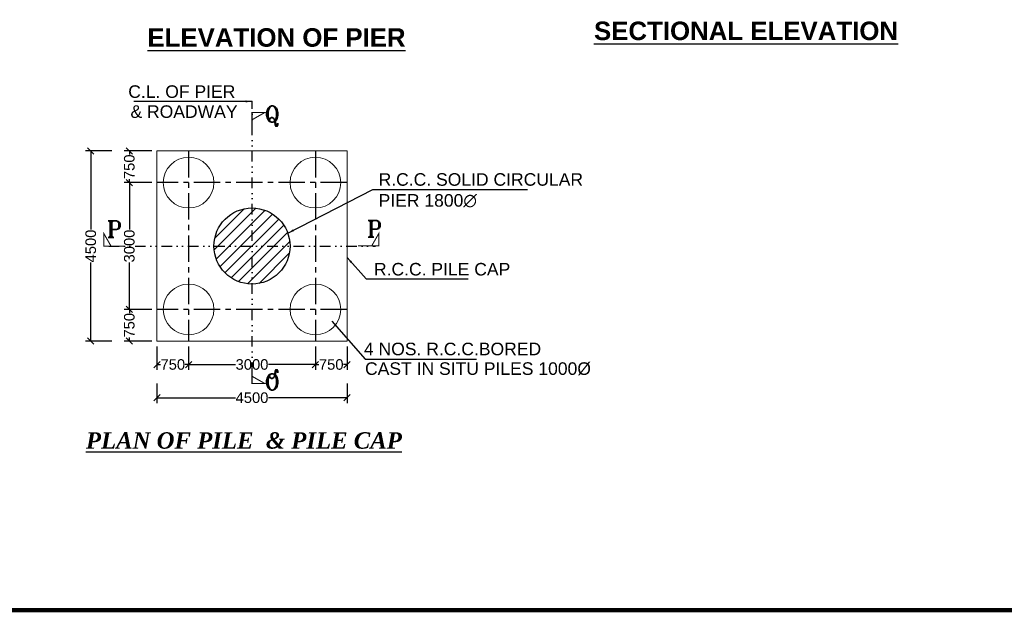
# Model space of a CAD drawing. Header units: millimetres. Extents: x 1237281 to 4354823, y 14417 to 141286.
# Tile 9 of 20: x 4198637 to 4245255, y 14417 to 42464. Entities that reach past the tile are written whole.
import ezdxf

# ---------------------------------------------------------------- set-up
doc = ezdxf.new("R2010")
doc.units = ezdxf.units.MM
doc.header["$LTSCALE"] = 1000
doc.header["$MEASUREMENT"] = 0
doc.header["$PDSIZE"] = -2
doc.linetypes.add('CENTER', pattern=[2, 1.25, -0.25, 0.25, -0.25])
doc.linetypes.add('DIVIDE', pattern=[1.25, 0.5, -0.25, 0, -0.25, 0, -0.25])
doc.layers.add('text', color=7, linetype='Continuous')
doc.layers.add('TITLE', color=7, linetype='Continuous', lineweight=18)
doc.styles.add('ROMANS', font='arial.ttf')
doc.styles.add('ROMANT', font='romant.shx')
doc.styles.get("Standard").update_dxf_attribs({"font": 'arial.ttf', "height": 500})
doc.dimstyles.new('SANJAY', dxfattribs={"dimscale": 2.755, "dimtxt": 20000000001.9985, "dimasz": 42.0275, "dimexe": 15.388, "dimexo": 15.5775, "dimgap": 1.7375, "dimtad": 0, "dimtih": 1, "dimtoh": 1, "dimdec": 0, "dimzin": 0, "dimdsep": 46, "dimtxsty": 'Standard', "dimcen": 4000, "dimclrd": 3, "dimclre": 6, "dimclrt": 1, "dimadec": 0, "dimazin": 0, "dimtfac": 1, "dimtdec": 0, "dimtofl": 0, "dimtmove": 0, "dimatfit": 3, "dimfxl": 1, "dimtolj": 1, "dimtzin": 0, "dimarcsym": 0})

# ---------------------------------------------------------------- blocks, each defined once
blk = doc.blocks.new('_Oblique')
at = {"color": 0, "linetype": 'ByBlock', "lineweight": -2}
blk.add_line((-0.5, -0.5), (0.5, 0.5), dxfattribs=at)
blk = doc.blocks.new('*D123')
at = {"color": 0, "lineweight": -2, "transparency": 16777216}
for p, q in [((4204886, 36252), (4203578, 36252)), ((4204886, 34752), (4203578, 34752))]:
    blk.add_line(p, q, dxfattribs=at)
at = {"color": 7, "lineweight": -2, "transparency": 16777216}
for p, q in [((4203828, 36252), (4203828, 36082)), ((4203828, 34752), (4203828, 34923))]:
    blk.add_line(p, q, dxfattribs=at)
at = {"layer": 'Defpoints', "color": 0, "transparency": 16777216}
for p in [(4205136, 36252), (4203828, 34752), (4205136, 34752)]:
    blk.add_point(p, dxfattribs=at)
at = {"color": 7, "lineweight": -2, "transparency": 16777216, "xscale": 300, "yscale": 300, "zscale": 300}
for p, rotation in [((4203828, 36252), 90), ((4203828, 34752), 270)]:
    blk.add_blockref('_Oblique', p, dxfattribs=dict(at, rotation=rotation))
at = {"transparency": 16777216, "insert": (4203828, 35502), "char_height": 500, "attachment_point": 5, "rotation": 90}
blk.add_mtext('\\A1;750', dxfattribs=at)
blk = doc.blocks.new('*D124')
at = {"color": 0, "lineweight": -2, "transparency": 16777216}
for p, q in [((4204886, 34752), (4203578, 34752)), ((4204886, 28752), (4203578, 28752))]:
    blk.add_line(p, q, dxfattribs=at)
at = {"color": 7, "lineweight": -2, "transparency": 16777216}
for p, q in [((4203828, 34752), (4203828, 32528)), ((4203828, 28752), (4203828, 30977))]:
    blk.add_line(p, q, dxfattribs=at)
at = {"layer": 'Defpoints', "color": 0, "transparency": 16777216}
for p in [(4205136, 34752), (4203828, 28752), (4205136, 28752)]:
    blk.add_point(p, dxfattribs=at)
at = {"color": 7, "lineweight": -2, "transparency": 16777216, "xscale": 300, "yscale": 300, "zscale": 300}
for p, rotation in [((4203828, 34752), 90), ((4203828, 28752), 270)]:
    blk.add_blockref('_Oblique', p, dxfattribs=dict(at, rotation=rotation))
at = {"transparency": 16777216, "insert": (4203828, 31752), "char_height": 500, "attachment_point": 5, "rotation": 90}
blk.add_mtext('\\A1;3000', dxfattribs=at)
blk = doc.blocks.new('*D125')
at = {"color": 0, "lineweight": -2, "transparency": 16777216}
for p, q in [((4204886, 28752), (4203578, 28752)), ((4204886, 27252), (4203578, 27252))]:
    blk.add_line(p, q, dxfattribs=at)
at = {"color": 7, "lineweight": -2, "transparency": 16777216}
for p, q in [((4203828, 28752), (4203828, 28582)), ((4203828, 27252), (4203828, 27423))]:
    blk.add_line(p, q, dxfattribs=at)
at = {"layer": 'Defpoints', "color": 0, "transparency": 16777216}
for p in [(4205136, 28752), (4203828, 27252), (4205136, 27252)]:
    blk.add_point(p, dxfattribs=at)
at = {"color": 7, "lineweight": -2, "transparency": 16777216, "xscale": 300, "yscale": 300, "zscale": 300}
for p, rotation in [((4203828, 28752), 90), ((4203828, 27252), 270)]:
    blk.add_blockref('_Oblique', p, dxfattribs=dict(at, rotation=rotation))
at = {"transparency": 16777216, "insert": (4203828, 28002), "char_height": 500, "attachment_point": 5, "rotation": 90}
blk.add_mtext('\\A1;750', dxfattribs=at)
blk = doc.blocks.new('*D126')
at = {"color": 0, "lineweight": -2, "transparency": 16777216}
for p, q in [((4205136, 27002), (4205136, 25894)), ((4206636, 27002), (4206636, 25894))]:
    blk.add_line(p, q, dxfattribs=at)
at = {"color": 7, "lineweight": -2, "transparency": 16777216}
for p, q in [((4205136, 26144), (4205306, 26144)), ((4206636, 26144), (4206465, 26144))]:
    blk.add_line(p, q, dxfattribs=at)
at = {"layer": 'Defpoints', "color": 0, "transparency": 16777216}
for p in [(4205136, 27252), (4206636, 27252), (4206636, 26144)]:
    blk.add_point(p, dxfattribs=at)
at = {"color": 7, "lineweight": -2, "transparency": 16777216, "xscale": 300, "yscale": 300, "zscale": 300, "rotation": 180}
blk.add_blockref('_Oblique', (4205136, 26144), dxfattribs=at)
at = {"color": 7, "lineweight": -2, "transparency": 16777216, "xscale": 300, "yscale": 300, "zscale": 300}
blk.add_blockref('_Oblique', (4206636, 26144), dxfattribs=at)
at = {"transparency": 16777216, "insert": (4205886, 26144), "char_height": 500, "attachment_point": 5}
blk.add_mtext('\\A1;750', dxfattribs=at)
blk = doc.blocks.new('*D127')
at = {"color": 0, "lineweight": -2, "transparency": 16777216}
for p, q in [((4206636, 27002), (4206636, 25894)), ((4212636, 27002), (4212636, 25894))]:
    blk.add_line(p, q, dxfattribs=at)
at = {"color": 7, "lineweight": -2, "transparency": 16777216}
for p, q in [((4206636, 26144), (4208860, 26144)), ((4212636, 26144), (4210411, 26144))]:
    blk.add_line(p, q, dxfattribs=at)
at = {"layer": 'Defpoints', "color": 0, "transparency": 16777216}
for p in [(4206636, 27252), (4212636, 27252), (4212636, 26144)]:
    blk.add_point(p, dxfattribs=at)
at = {"color": 7, "lineweight": -2, "transparency": 16777216, "xscale": 300, "yscale": 300, "zscale": 300, "rotation": 180}
blk.add_blockref('_Oblique', (4206636, 26144), dxfattribs=at)
at = {"color": 7, "lineweight": -2, "transparency": 16777216, "xscale": 300, "yscale": 300, "zscale": 300}
blk.add_blockref('_Oblique', (4212636, 26144), dxfattribs=at)
at = {"transparency": 16777216, "insert": (4209636, 26144), "char_height": 500, "attachment_point": 5}
blk.add_mtext('\\A1;3000', dxfattribs=at)
blk = doc.blocks.new('*D128')
at = {"color": 0, "lineweight": -2, "transparency": 16777216}
for p, q in [((4212636, 27002), (4212636, 25894)), ((4214136, 27002), (4214136, 25894))]:
    blk.add_line(p, q, dxfattribs=at)
at = {"color": 7, "lineweight": -2, "transparency": 16777216}
for p, q in [((4212636, 26144), (4212806, 26144)), ((4214136, 26144), (4213965, 26144))]:
    blk.add_line(p, q, dxfattribs=at)
at = {"layer": 'Defpoints', "color": 0, "transparency": 16777216}
for p in [(4212636, 27252), (4214136, 27252), (4214136, 26144)]:
    blk.add_point(p, dxfattribs=at)
at = {"color": 7, "lineweight": -2, "transparency": 16777216, "xscale": 300, "yscale": 300, "zscale": 300, "rotation": 180}
blk.add_blockref('_Oblique', (4212636, 26144), dxfattribs=at)
at = {"color": 7, "lineweight": -2, "transparency": 16777216, "xscale": 300, "yscale": 300, "zscale": 300}
blk.add_blockref('_Oblique', (4214136, 26144), dxfattribs=at)
at = {"transparency": 16777216, "insert": (4213386, 26144), "char_height": 500, "attachment_point": 5}
blk.add_mtext('\\A1;750', dxfattribs=at)
blk = doc.blocks.new('*D53')
at = {"color": 0, "lineweight": -2, "transparency": 16777216}
for p, q in [((4205136, 25247), (4205136, 24322)), ((4214136, 25247), (4214136, 24322))]:
    blk.add_line(p, q, dxfattribs=at)
at = {"color": 7, "lineweight": -2, "transparency": 16777216}
for p, q in [((4205136, 24572), (4208850, 24572)), ((4214136, 24572), (4210422, 24572))]:
    blk.add_line(p, q, dxfattribs=at)
at = {"layer": 'Defpoints', "color": 0, "transparency": 16777216}
for p in [(4205136, 25497), (4214136, 25497), (4214136, 24572)]:
    blk.add_point(p, dxfattribs=at)
at = {"color": 7, "lineweight": -2, "transparency": 16777216, "xscale": 300, "yscale": 300, "zscale": 300, "rotation": 180}
blk.add_blockref('_Oblique', (4205136, 24572), dxfattribs=at)
at = {"color": 7, "lineweight": -2, "transparency": 16777216, "xscale": 300, "yscale": 300, "zscale": 300}
blk.add_blockref('_Oblique', (4214136, 24572), dxfattribs=at)
at = {"transparency": 16777216, "insert": (4209636, 24572), "char_height": 500, "attachment_point": 5}
blk.add_mtext('\\A1;4500', dxfattribs=at)
blk = doc.blocks.new('*D54')
at = {"color": 0, "lineweight": -2, "transparency": 16777216}
for p, q in [((4202999, 36252), (4201752, 36252)), ((4202999, 27252), (4201752, 27252))]:
    blk.add_line(p, q, dxfattribs=at)
at = {"color": 7, "lineweight": -2, "transparency": 16777216}
for p, q in [((4202002, 36252), (4202002, 32538)), ((4202002, 27252), (4202002, 30966))]:
    blk.add_line(p, q, dxfattribs=at)
at = {"layer": 'Defpoints', "color": 0, "transparency": 16777216}
for p in [(4203249, 36252), (4202002, 27252), (4203249, 27252)]:
    blk.add_point(p, dxfattribs=at)
at = {"color": 7, "lineweight": -2, "transparency": 16777216, "xscale": 300, "yscale": 300, "zscale": 300}
for p, rotation in [((4202002, 36252), 90), ((4202002, 27252), 270)]:
    blk.add_blockref('_Oblique', p, dxfattribs=dict(at, rotation=rotation))
at = {"transparency": 16777216, "insert": (4202002, 31752), "char_height": 500, "attachment_point": 5, "rotation": 90}
blk.add_mtext('\\A1;4500', dxfattribs=at)

msp = doc.modelspace()

# ---------------------------------------------------------------- hatches: boundary and pattern name
at = {"layer": 'text'}
h = msp.add_hatch(dxfattribs=at)
h.set_pattern_fill('ANSI31', color=4, scale=3000, style=0)
h.set_pattern_definition([(45, (4041104.06, 552131.85), (-265.16504, 265.16504), [])])
h.paths.add_polyline_path([(4209635.8, 31752.1), (4211435.8, 31752.1, 0.4142136), (4209635.8, 33552.1), (4209635.8, 31752.1)])
h.paths.add_polyline_path([(4209635.8, 31752.1), (4209635.8, 33552.1, 0.4142136), (4207835.8, 31752.1), (4209635.8, 31752.1)])
h.paths.add_polyline_path([(4209635.8, 31752.1), (4207835.8, 31752.1, 0.4142136), (4209635.8, 29952.1), (4209635.8, 31752.1)])
h.paths.add_polyline_path([(4209635.8, 31752.1), (4209635.8, 29952.1, 0.4142136), (4211435.8, 31752.1), (4209635.8, 31752.1)])

# ---------------------------------------------------------------- linework, layer by layer
at = {"color": 4, "linetype": 'CENTER'}
for p, q in [((4206635.8, 36252.1), (4206635.8, 27252.1)), ((4212635.8, 36252.1), (4212635.8, 27252.1)), ((4214135.8, 34752.1), (4205135.8, 34752.1)), ((4214135.8, 28752.1), (4205135.8, 28752.1))]:
    msp.add_line(p, q, dxfattribs=at)
at = {"lineweight": 60, "const_width": 200}
msp.add_lwpolyline([(4354723.5, 14517.2), (4049102.3, 14517.2), (4049102.3, 126078.8), (4354723.5, 126078.8)], close=True, dxfattribs=at)
at = {"const_width": 50}
for points in [[(4209635.8, 37080.3), (4209635.8, 38065.7), (4210230.2, 38065.7), (4209620.8, 37718.1)], [(4203609.7, 31743.7), (4202624.2, 31743.7), (4202624.2, 32338.1), (4202971.8, 31728.7)], [(4214657.6, 31758.7), (4215643.1, 31758.7), (4215643.1, 32353.1), (4215295.5, 31743.7)], [(4209635.8, 26236.4), (4209635.8, 25250.9), (4210230.2, 25250.9), (4209620.8, 25598.5)]]:
    msp.add_lwpolyline(points, dxfattribs=at)
at = {"layer": 'text', "linetype": 'DIVIDE'}
for points in [[(4209635.8, 25743.6), (4209635.8, 38612)], [(4202849.9, 31752.1), (4215477.6, 31752.1)]]:
    msp.add_lwpolyline(points, dxfattribs=at)
at = {"layer": 'text'}
msp.add_circle((4209635.8, 31752.1), 1800, dxfattribs=at)
at = {"layer": 'TITLE', "color": 0, "linetype": 'ByBlock'}
for p, q in [((4205135.8, 36252.1), (4205135.8, 27252.1)), ((4205135.8, 31752.1), (4205135.8, 36252.1)), ((4205135.8, 36252.1), (4214135.8, 36252.1)), ((4214135.8, 36252.1), (4214135.8, 27252.1)), ((4214135.8, 36252.1), (4214135.8, 34752.1)), ((4205135.8, 31752.1), (4205135.8, 27252.1)), ((4214135.8, 27252.1), (4214135.8, 28752.1)), ((4205135.8, 27252.1), (4214135.8, 27252.1))]:
    msp.add_line(p, q, dxfattribs=at)
msp.add_lwpolyline([(4205135.8, 36252.1), (4214135.8, 36252.1), (4214135.8, 27252.1), (4205135.8, 27252.1)], close=True, dxfattribs=at)
for centre in [(4206635.8, 34752.1), (4212635.8, 34752.1), (4206635.8, 28752.1), (4212635.8, 28752.1)]:
    msp.add_circle(centre, 1200, dxfattribs=at)

# ---------------------------------------------------------------- texts
at = {"style": 'ROMANS'}
for s, p in [('C.L. OF PIER', (4203776.2, 38764.3)), ('& ROADWAY', (4203880.1, 37817.1)), ('R.C.C. PILE CAP', (4215409.7, 30357.9)), ('4 NOS. R.C.C.BORED ', (4214935.3, 26583.5)), ('CAST IN SITU PILES 1000%%C', (4214986.1, 25654.4))]:
    msp.add_text(s, height=594, dxfattribs=at).set_placement(p)
at = {"style": 'ROMANT'}
for s, p in [('Q', (4210230.2, 37608.4)), ('P', (4202761.4, 32163)), ('P', (4215076.8, 32178))]:
    msp.add_text(s, height=775, rotation=360, dxfattribs=at).set_placement(p)
at = {"style": 'ROMANT', "text_generation_flag": 2}
msp.add_text('Q', height=775, rotation=180, dxfattribs=at).set_placement((4210230.2, 25708.2))
at = {"attachment_point": 1}
for s, insert, char_height, width, style in [('R.C.C. SOLID CIRCULAR\\PPIER 1800∅ ', (4215629.4, 35199.5), 594, 24549.256, 'ROMANS'), ('{\\fTimes New Roman|b1|i1|c0|p18;\\L\\C7;PLAN OF PILE  & PILE CAP}', (4201771.7, 22937.4), 775, 46822.917, 'ROMANT')]:
    msp.add_mtext(s, dxfattribs=dict(at, insert=insert, char_height=char_height, width=width, style=style))
at = {"layer": 'text', "char_height": 500, "width": 30953.308, "attachment_point": 1}
for s, insert in [('{\\fArial|b1|i0|c0|p34;\\H1.75x;\\LELEVATION OF PIER}', (4204684.5, 42060.2)), ('{\\fArial|b1|i0|c0|p34;\\H1.75x;\\LSECTIONAL ELEVATION}', (4225828.5, 42374.1))]:
    msp.add_mtext(s, dxfattribs=dict(at, insert=insert))

# ---------------------------------------------------------------- dimensions: what is measured, and where the dimension line sits
for base, p1, p2, picture, middle in [((4202001.7, 27252.1), (4203249.1, 36252.1), (4203249.1, 27252.1), '*D54', (4202001.7, 31752.1)), ((4203828.4, 34752.1), (4205135.8, 36252.1), (4205135.8, 34752.1), '*D123', (4203828.4, 35502.1)), ((4203828.4, 28752.1), (4205135.8, 34752.1), (4205135.8, 28752.1), '*D124', (4203828.4, 31752.1)), ((4203828.4, 27252.1), (4205135.8, 28752.1), (4205135.8, 27252.1), '*D125', (4203828.4, 28002.1))]:
    dim = msp.add_linear_dim(base=base, p1=p1, p2=p2, angle=90, dimstyle='SANJAY', override={"dimscale": 1, "dimtxt": 500, "dimasz": 300, "dimexe": 250, "dimexo": 250, "dimgap": 30, "dimtih": 0, "dimtoh": 0, "dimlfac": 0.5, "dimblk": 'Oblique', "dimcen": -1000, "dimclrd": 7, "dimclre": 0, "dimclrt": 256, "dimtmove": 1})
    dim.commit()
    dim.dimension.update_dxf_attribs({"geometry": picture, "text_midpoint": middle})
for base, p1, p2, picture, middle in [((4206635.8, 26144.5), (4205135.8, 27252.1), (4206635.8, 27252.1), '*D126', (4205885.8, 26144.5)), ((4212635.8, 26144.5), (4206635.8, 27252.1), (4212635.8, 27252.1), '*D127', (4209635.8, 26144.5)), ((4214135.8, 26144.5), (4212635.8, 27252.1), (4214135.8, 27252.1), '*D128', (4213385.8, 26144.5)), ((4214135.8, 24571.9), (4205135.8, 25497.1), (4214135.8, 25497.1), '*D53', (4209635.8, 24571.9))]:
    dim = msp.add_linear_dim(base=base, p1=p1, p2=p2, dimstyle='SANJAY', override={"dimscale": 1, "dimtxt": 500, "dimasz": 300, "dimexe": 250, "dimexo": 250, "dimgap": 30, "dimtih": 0, "dimtoh": 0, "dimlfac": 0.5, "dimblk": 'Oblique', "dimcen": -1000, "dimclrd": 7, "dimclre": 0, "dimclrt": 256, "dimtmove": 1})
    dim.commit()
    dim.dimension.update_dxf_attribs({"geometry": picture, "text_midpoint": middle})

# ---------------------------------------------------------------- leaders
for points in [[(4209635.8, 38596.5), (4204033.7, 38596.5)], [(4211330.7, 32358.2), (4215364, 34427.8), (4222678.4, 34427.8)], [(4214135.8, 31209.8), (4215046.1, 30193.6), (4219862.9, 30193.6)], [(4213421.5, 28196), (4214998.1, 26397.5), (4220266.6, 26397.5)]]:
    msp.add_leader(points, dimstyle='SANJAY', override={"dimscale": 1, "dimtxt": 500, "dimasz": 300, "dimexe": 250, "dimexo": 250, "dimgap": 30, "dimtih": 0, "dimtoh": 0, "dimlfac": 0.5, "dimcen": -1000, "dimclrd": 7, "dimclre": 0, "dimclrt": 256})

doc.saveas('drawing.dxf')
